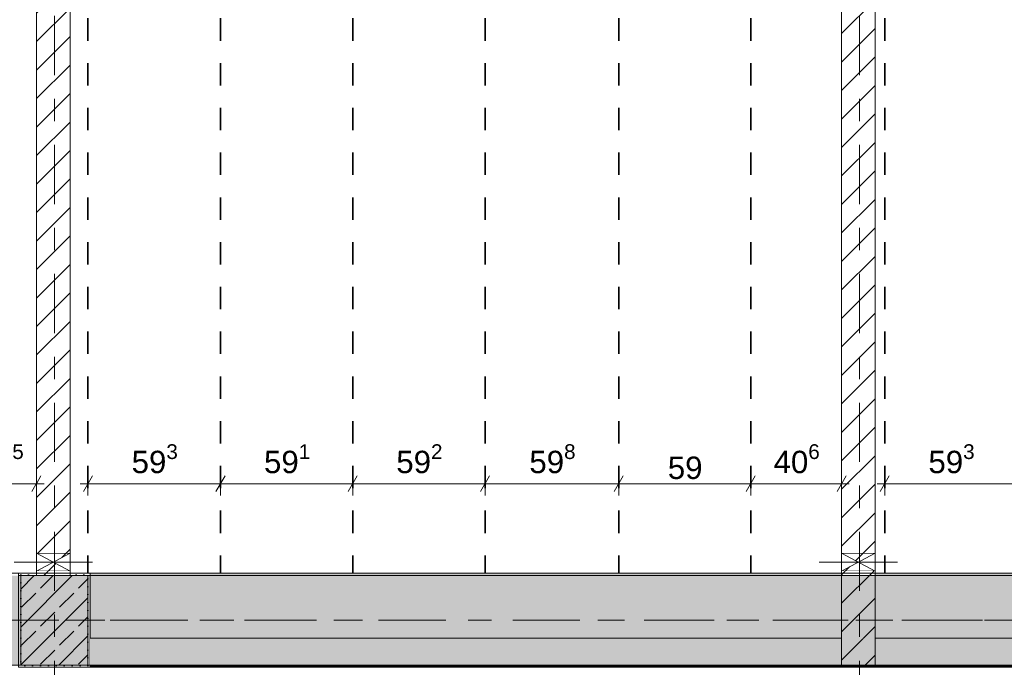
# Model space of a CAD drawing. Header units: metres. Extents: x -3.6 to 84.5, y -11 to 16.8.
# Tile 98 of 229: x 25.6 to 30, y 8.1 to 11. Entities that reach past the tile are written whole.
import ezdxf

# ---------------------------------------------------------------- set-up
doc = ezdxf.new("R2010")
doc.units = ezdxf.units.M
doc.header["$MEASUREMENT"] = 0
for name, pattern in [('Achse', [0.2, 0.1, -0.05, 0, -0.05]), ('Strichlinie doppelt', [0.546806, 0.264583, -0.105833, 0.070556, -0.105833]), ('Wipeout_Contour', [1, 0, -1])]:
    doc.linetypes.add(name, pattern=pattern)
for name, color, linetype in [('155 - Bemaßung_ Beschriftung.Ausbau - Deckenelemente', 7, 'Continuous'), ('451 - Universal.Achsen Raster', 7, 'Continuous'), ('605 - Struktur.Wand Innen', 7, 'Continuous'), ('607 - Struktur.Stütze', 7, 'Continuous'), ('608 - Struktur.Träger', 7, 'Continuous'), ('Abbruch_605 - Struktur.Wand Innen', 7, 'Continuous'), ('Neubau_605 - Struktur.Wand Innen', 7, 'Continuous')]:
    doc.layers.add(name, color=color, linetype=linetype)
doc.styles.add('ERSTELLTER_STIL_2', font='txt')
doc.linetypes.add('Abbruch 1', pattern='A,0,[1,2022.0244.A_L5A-PL04.10_iA_Deckenelemente 3.OG1.Shx,S=0.001984,R=0,X=0,Y=0],-0.25,0', length=0.25)
doc.dimstyles.new('ERSTELLTER_STIL__1', dxfattribs={"dimtxt": 0.1, "dimasz": 0.0532, "dimexe": 0.18, "dimexo": 0.0625, "dimgap": 0, "dimtad": 1, "dimtih": 1, "dimtoh": 1, "dimzin": 0, "dimdsep": 46, "dimtxsty": 'ERSTELLTER_STIL_2', "dimblk": 'ARROWHEAD_2', "dimblk1": 'ARROWHEAD_2', "dimblk2": 'ARROWHEAD_2', "dimcen": 0.09, "dimse1": 1, "dimse2": 1, "dimclrd": 7, "dimclre": 7, "dimclrt": 7, "dimazin": 0, "dimtfac": 1, "dimtdec": 4, "dimtmove": 0, "dimatfit": 3, "dimfxl": 1, "dimtolj": 1, "dimtzin": 0, "dimarcsym": 0})
pattern_1 = [(45, (0, 0), (-0.08485281, 0.08485281), []), (45, (-0.04243, 0.04243), (-0.08485281, 0.08485281), [0.09, -0.03])]
pattern_2 = [(45, (0, 0), (-0.01767767, 0.01767767), [0, -0.025])]
pattern_3 = [(45, (0, 0), (-0.0636396, 0.0636396), [])]

# ---------------------------------------------------------------- blocks, each defined once
blk = doc.blocks.new('*D166')
at = {"layer": '155 - Bemaßung_ Beschriftung.Ausbau - Deckenelemente', "color": 7, "linetype": 'Continuous', "lineweight": 5}
for p, q in [((29.4632, 8.945), (29.4228, 8.875)), ((29.443, 8.8575), (29.443, 8.9625)), ((30.0562, 8.945), (30.0158, 8.875)), ((30.036, 8.8575), (30.036, 8.9625)), ((29.4087, 8.91), (29.443, 8.91)), ((29.443, 8.91), (30.036, 8.91))]:
    blk.add_line(p, q, dxfattribs=at)
at = {"layer": '155 - Bemaßung_ Beschriftung.Ausbau - Deckenelemente', "color": 7, "lineweight": 5, "insert": (29.6385, 8.9283), "char_height": 0.1, "attachment_point": 7, "style": 'ERSTELLTER_STIL_2'}
blk.add_mtext('\\A1;{\\pql;\\fArial|b0|i0|c0|p38;59\\fArial|b0|i0|c0|p38;\\A1{\\H.66x;\\S3^  ;}}', dxfattribs=at)
blk = doc.blocks.new('ARROWHEAD_2')
at = {"color": 0, "linetype": 'Continuous', "lineweight": 0}
for p, q in [((0, 0), (-1, 0)), ((-0.378, -0.655), (0.378, 0.655))]:
    blk.add_line(p, q, dxfattribs=at)
blk = doc.blocks.new('*D172')
at = {"layer": '155 - Bemaßung_ Beschriftung.Ausbau - Deckenelemente', "color": 7, "linetype": 'Continuous', "lineweight": 5}
for p, q in [((25.9002, 8.945), (25.8598, 8.875)), ((25.88, 8.8575), (25.88, 8.9625)), ((26.4932, 8.945), (26.4528, 8.875)), ((26.473, 8.8575), (26.473, 8.9625)), ((25.8457, 8.91), (25.88, 8.91)), ((25.88, 8.91), (26.473, 8.91))]:
    blk.add_line(p, q, dxfattribs=at)
at = {"layer": '155 - Bemaßung_ Beschriftung.Ausbau - Deckenelemente', "color": 7, "lineweight": 5, "insert": (26.0755, 8.9283), "char_height": 0.1, "attachment_point": 7, "style": 'ERSTELLTER_STIL_2'}
blk.add_mtext('\\A1;{\\pql;\\fArial|b0|i0|c0|p38;59\\fArial|b0|i0|c0|p38;\\A1{\\H.66x;\\S3^  ;}}', dxfattribs=at)
blk = doc.blocks.new('*D173')
at = {"layer": '155 - Bemaßung_ Beschriftung.Ausbau - Deckenelemente', "color": 7, "linetype": 'Continuous', "lineweight": 5}
for p, q in [((26.4932, 8.945), (26.4528, 8.875)), ((26.473, 8.8575), (26.473, 8.9625)), ((27.0842, 8.945), (27.0438, 8.875)), ((27.064, 8.8575), (27.064, 8.9625)), ((26.473, 8.91), (27.064, 8.91))]:
    blk.add_line(p, q, dxfattribs=at)
at = {"layer": '155 - Bemaßung_ Beschriftung.Ausbau - Deckenelemente', "color": 7, "lineweight": 5, "insert": (26.6675, 8.9283), "char_height": 0.1, "attachment_point": 7, "style": 'ERSTELLTER_STIL_2'}
blk.add_mtext('\\A1;{\\pql;\\fArial|b0|i0|c0|p38;59\\fArial|b0|i0|c0|p38;\\A1{\\H.66x;\\S1^  ;}}', dxfattribs=at)
blk = doc.blocks.new('*D174')
at = {"layer": '155 - Bemaßung_ Beschriftung.Ausbau - Deckenelemente', "color": 7, "linetype": 'Continuous', "lineweight": 5}
for p, q in [((27.0842, 8.945), (27.0438, 8.875)), ((27.064, 8.8575), (27.064, 8.9625)), ((27.6762, 8.945), (27.6358, 8.875)), ((27.656, 8.8575), (27.656, 8.9625)), ((27.064, 8.91), (27.656, 8.91))]:
    blk.add_line(p, q, dxfattribs=at)
at = {"layer": '155 - Bemaßung_ Beschriftung.Ausbau - Deckenelemente', "color": 7, "lineweight": 5, "insert": (27.259, 8.9283), "char_height": 0.1, "attachment_point": 7, "style": 'ERSTELLTER_STIL_2'}
blk.add_mtext('\\A1;{\\pql;\\fArial|b0|i0|c0|p38;59\\fArial|b0|i0|c0|p38;\\A1{\\H.66x;\\S2^  ;}}', dxfattribs=at)
blk = doc.blocks.new('*D175')
at = {"layer": '155 - Bemaßung_ Beschriftung.Ausbau - Deckenelemente', "color": 7, "linetype": 'Continuous', "lineweight": 5}
for p, q in [((27.6762, 8.945), (27.6358, 8.875)), ((27.656, 8.8575), (27.656, 8.9625)), ((28.2742, 8.945), (28.2338, 8.875)), ((28.254, 8.8575), (28.254, 8.9625)), ((27.656, 8.91), (28.254, 8.91))]:
    blk.add_line(p, q, dxfattribs=at)
at = {"layer": '155 - Bemaßung_ Beschriftung.Ausbau - Deckenelemente', "color": 7, "lineweight": 5, "insert": (27.854, 8.9283), "char_height": 0.1, "attachment_point": 7, "style": 'ERSTELLTER_STIL_2'}
blk.add_mtext('\\A1;{\\pql;\\fArial|b0|i0|c0|p38;59\\fArial|b0|i0|c0|p38;\\A1{\\H.66x;\\S8^  ;}}', dxfattribs=at)
blk = doc.blocks.new('*D176')
at = {"layer": '155 - Bemaßung_ Beschriftung.Ausbau - Deckenelemente', "color": 7, "linetype": 'Continuous', "lineweight": 5}
for p, q in [((28.2742, 8.945), (28.2338, 8.875)), ((28.254, 8.8575), (28.254, 8.9625)), ((28.8642, 8.945), (28.8238, 8.875)), ((28.844, 8.8575), (28.844, 8.9625)), ((28.254, 8.91), (28.844, 8.91))]:
    blk.add_line(p, q, dxfattribs=at)
at = {"layer": '155 - Bemaßung_ Beschriftung.Ausbau - Deckenelemente', "color": 7, "lineweight": 5, "insert": (28.4731, 8.93), "char_height": 0.1, "attachment_point": 7, "style": 'ERSTELLTER_STIL_2'}
blk.add_mtext('\\A1;{\\pql;\\fArial|b0|i0|c0|p38;59}', dxfattribs=at)
blk = doc.blocks.new('*D177')
at = {"layer": '155 - Bemaßung_ Beschriftung.Ausbau - Deckenelemente', "color": 7, "linetype": 'Continuous', "lineweight": 5}
for p, q in [((28.8642, 8.945), (28.8238, 8.875)), ((28.844, 8.8575), (28.844, 8.9625)), ((29.2298, 8.875), (29.2702, 8.945)), ((29.25, 8.8575), (29.25, 8.9625)), ((28.844, 8.91), (29.25, 8.91)), ((29.25, 8.91), (29.2842, 8.91))]:
    blk.add_line(p, q, dxfattribs=at)
at = {"layer": '155 - Bemaßung_ Beschriftung.Ausbau - Deckenelemente', "color": 7, "lineweight": 5, "insert": (28.946, 8.9283), "char_height": 0.1, "attachment_point": 7, "style": 'ERSTELLTER_STIL_2'}
blk.add_mtext('\\A1;{\\pql;\\fArial|b0|i0|c0|p38;40\\fArial|b0|i0|c0|p38;\\A1{\\H.66x;\\S6^  ;}}', dxfattribs=at)
blk = doc.blocks.new('*D183')
at = {"layer": '155 - Bemaßung_ Beschriftung.Ausbau - Deckenelemente', "color": 7, "linetype": 'Continuous', "lineweight": 5}
for p, q in [((25.3452, 8.945), (25.3048, 8.875)), ((25.325, 8.8575), (25.325, 8.9625)), ((25.6298, 8.875), (25.6702, 8.945)), ((25.65, 8.8575), (25.65, 8.9625)), ((25.325, 8.91), (25.65, 8.91)), ((25.65, 8.91), (25.6842, 8.91))]:
    blk.add_line(p, q, dxfattribs=at)
at = {"layer": '155 - Bemaßung_ Beschriftung.Ausbau - Deckenelemente', "color": 7, "lineweight": 5, "insert": (25.3865, 8.9283), "char_height": 0.1, "attachment_point": 7, "style": 'ERSTELLTER_STIL_2'}
blk.add_mtext('\\A1;{\\pql;\\fArial|b0|i0|c0|p38;32\\fArial|b0|i0|c0|p38;\\A1{\\H.66x;\\S5^  ;}}', dxfattribs=at)

msp = doc.modelspace()

# ---------------------------------------------------------------- hatches: boundary and pattern name
at = {"layer": '607 - Struktur.Stütze', "linetype": 'Continuous', "lineweight": 0, "true_color": 0x000000}
h = msp.add_hatch(dxfattribs=at)
h.set_pattern_fill('Gips_0001', color=18, style=0, pattern_type=2)
h.set_pattern_definition(pattern_2)
h.paths.add_polyline_path([(25.57, 8.51), (25.57, 8.09), (25.89, 8.09), (25.89, 8.51), (25.8, 8.51), (25.8, 8.5), (25.88, 8.5), (25.88, 8.1), (25.58, 8.1), (25.58, 8.5), (25.65, 8.5), (25.65, 8.51)])
h = msp.add_hatch(dxfattribs=at)
h.set_pattern_fill('Beton__Stahlbeton_0001', color=18, style=0, pattern_type=2)
h.set_pattern_definition(pattern_1)
h.paths.add_polyline_path([(25.58, 8.1), (25.88, 8.1), (25.88, 8.5), (25.58, 8.5)])
at = {"layer": 'Abbruch_605 - Struktur.Wand Innen', "linetype": 'Continuous', "lineweight": 0, "true_color": 0x000000}
h = msp.add_hatch(dxfattribs=at)
h.set_pattern_fill('MW_Ziegel_0001', color=18, style=0, pattern_type=2)
h.set_pattern_definition(pattern_3)
h.paths.add_polyline_path([(25.65, 8.6), (25.725, 8.56), (25.8, 8.6)])
h = msp.add_hatch(dxfattribs=at)
h.set_pattern_fill('MW_Ziegel_0001', color=18, style=0, pattern_type=2)
h.set_pattern_definition(pattern_3)
h.paths.add_polyline_path([(29.25, 8.6), (29.325, 8.56), (29.4, 8.6)])
h = msp.add_hatch(dxfattribs=at)
h.set_pattern_fill('MW_Ziegel_0001', color=18, style=0, pattern_type=2)
h.set_pattern_definition(pattern_3)
h.paths.add_polyline_path([(25.65, 8.52), (25.8, 8.52), (25.725, 8.56)])
h = msp.add_hatch(dxfattribs=at)
h.set_pattern_fill('MW_Ziegel_0001', color=18, style=0, pattern_type=2)
h.set_pattern_definition(pattern_3)
h.paths.add_polyline_path([(29.25, 8.52), (29.4, 8.52), (29.325, 8.56)])

# ---------------------------------------------------------------- linework, layer by layer
at = {"layer": '155 - Bemaßung_ Beschriftung.Ausbau - Deckenelemente', "color": 7, "linetype": 'Achse', "lineweight": 35}
for p, q in [((25.88, 12.99), (25.88, 8.51)), ((26.473, 12.99), (26.473, 8.51)), ((27.064, 12.99), (27.064, 8.51)), ((27.656, 12.99), (27.656, 8.51)), ((28.254, 12.99), (28.254, 8.51)), ((28.844, 12.99), (28.844, 8.51)), ((29.443, 12.99), (29.443, 8.51))]:
    msp.add_line(p, q, dxfattribs=at)
at = {"layer": '607 - Struktur.Stütze', "color": 7, "linetype": 'Continuous', "lineweight": 5, "flags": 128}
msp.add_lwpolyline([(25.65, 8.51), (25.57, 8.51), (25.57, 8.09), (25.89, 8.09), (25.89, 8.51), (25.8, 8.51)], dxfattribs=at)
at = {"layer": '607 - Struktur.Stütze', "color": 7, "linetype": 'Continuous', "lineweight": 13, "flags": 128}
msp.add_lwpolyline([(25.58, 8.1), (25.88, 8.1), (25.88, 8.5), (25.58, 8.5)], close=True, dxfattribs=at)
at = {"layer": '608 - Struktur.Träger', "color": 7, "linetype": 'Continuous', "lineweight": 5}
msp.add_line((25.89, 8.51), (25.89, 8.5), dxfattribs=at)
at = {"layer": 'Abbruch_605 - Struktur.Wand Innen', "color": 7, "linetype": 'Abbruch 1', "lineweight": 18}
for p, q in [((25.8, 8.6), (25.65, 8.6)), ((29.4, 8.6), (29.25, 8.6)), ((25.65, 8.52), (25.8, 8.52)), ((29.25, 8.52), (29.4, 8.52))]:
    msp.add_line(p, q, dxfattribs=at)
at = {"layer": 'Abbruch_605 - Struktur.Wand Innen', "color": 160, "linetype": 'Abbruch 1', "lineweight": 5, "true_color": 0x3232ff}
for p, q in [((25.55, 8.56), (25.9, 8.56)), ((25.55, 8.56), (25.9, 8.56)), ((29.15, 8.56), (29.5, 8.56)), ((29.15, 8.56), (29.5, 8.56))]:
    msp.add_line(p, q, dxfattribs=at)
at = {"layer": 'Abbruch_605 - Struktur.Wand Innen', "color": 7, "linetype": 'Abbruch 1', "lineweight": 18, "flags": 128}
for points in [[(25.65, 8.6), (25.65, 8.52)], [(25.8, 8.52), (25.8, 8.6)], [(29.25, 8.6), (29.25, 8.52)], [(29.4, 8.52), (29.4, 8.6)]]:
    msp.add_lwpolyline(points, dxfattribs=at)
at = {"layer": 'Neubau_605 - Struktur.Wand Innen', "color": 1, "linetype": 'Continuous', "lineweight": 9}
for p, q in [((25.65, 8.52), (25.8, 8.6)), ((25.65, 8.6), (25.8, 8.52)), ((29.25, 8.52), (29.4, 8.6)), ((29.25, 8.6), (29.4, 8.52))]:
    msp.add_line(p, q, dxfattribs=at)

# ---------------------------------------------------------------- dimensions: what is measured, and where the dimension line sits
at = {"layer": '155 - Bemaßung_ Beschriftung.Ausbau - Deckenelemente', "color": 7, "linetype": 'Continuous', "lineweight": 5}
for base, p1, p2, picture, middle in [((26.473, 8.91), (25.88, 8.51), (26.473, 8.51), '*D172', (26.2868, 8.98)), ((27.064, 8.91), (26.473, 8.51), (27.064, 8.51), '*D173', (26.8788, 8.98)), ((27.656, 8.91), (27.064, 8.51), (27.656, 8.51), '*D174', (27.4703, 8.98)), ((28.254, 8.91), (27.656, 8.51), (28.254, 8.51), '*D175', (28.0653, 8.98)), ((28.844, 8.91), (28.254, 8.51), (28.844, 8.51), '*D176', (28.5493, 8.98))]:
    dim = msp.add_linear_dim(base=base, p1=p1, p2=p2, dimstyle='ERSTELLTER_STIL__1', dxfattribs=at)
    dim.commit()
    dim.dimension.update_dxf_attribs({"geometry": picture, "text_midpoint": middle, "dimtype": 160})

# ---------------------------------------------------------------- wipeouts: each hides what was drawn before it
at = {"color": 254, "linetype": 'Wipeout_Contour', "lineweight": 0, "ltscale": 128.550595}
msp.add_wipeout([(29.4, 8.22), (29.4, 8.095), (32.77, 8.095), (32.77, 8.22)], dxfattribs=at).dxf.layer = '605 - Struktur.Wand Innen'

# ---------------------------------------------------------------- next in the draw order: linework, layer by layer
at = {"layer": '605 - Struktur.Wand Innen', "color": 7, "linetype": 'Continuous', "lineweight": 18}
msp.add_line((29.4, 8.095), (29.4, 8.22), dxfattribs=at)
at = {"layer": '605 - Struktur.Wand Innen', "color": 7, "linetype": 'Continuous', "lineweight": 13, "flags": 128}
msp.add_lwpolyline([(32.77, 8.22), (29.4, 8.22)], dxfattribs=at)

# ---------------------------------------------------------------- next in the draw order: wipeouts: each hides what was drawn before it
at = {"color": 254, "linetype": 'Wipeout_Contour', "lineweight": 0, "ltscale": 111.855358}
msp.add_wipeout([(25.8, 13), (25.65, 13), (25.65, 8.6), (25.8, 8.6)], dxfattribs=at).dxf.layer = '605 - Struktur.Wand Innen'
at = {"color": 254, "linetype": 'Wipeout_Contour', "lineweight": 0, "ltscale": 125.24376}
msp.add_wipeout([(29.4, 13), (29.25, 13), (29.25, 8.6), (29.4, 8.6)], dxfattribs=at).dxf.layer = '605 - Struktur.Wand Innen'
at = {"color": 254, "linetype": 'Wipeout_Contour', "lineweight": 0, "ltscale": 108.400699}
msp.add_wipeout([(25.8, 8.52), (25.65, 8.52), (25.65, 8.5), (25.8, 8.5)], dxfattribs=at).dxf.layer = '605 - Struktur.Wand Innen'
at = {"color": 254, "linetype": 'Wipeout_Contour', "lineweight": 0, "ltscale": 115.006467}
msp.add_wipeout([(25.89, 8.095), (29.25, 8.095), (29.25, 8.22), (25.89, 8.22)], dxfattribs=at).dxf.layer = '605 - Struktur.Wand Innen'

# ---------------------------------------------------------------- next in the draw order: hatches: boundary and pattern name
at = {"layer": '605 - Struktur.Wand Innen', "linetype": 'Continuous', "lineweight": 0, "true_color": 0x000000}
h = msp.add_hatch(dxfattribs=at)
h.set_pattern_fill('MW_Ziegel_0001', color=18, style=0, pattern_type=2)
h.set_pattern_definition(pattern_3)
h.paths.add_polyline_path([(25.8, 13), (25.65, 13), (25.65, 8.6), (25.8, 8.6)])
h = msp.add_hatch(dxfattribs=at)
h.set_pattern_fill('MW_Ziegel_0001', color=18, style=0, pattern_type=2)
h.set_pattern_definition(pattern_3)
h.paths.add_polyline_path([(29.4, 13), (29.25, 13), (29.25, 8.6), (29.4, 8.6)])
h = msp.add_hatch(dxfattribs=at)
h.set_pattern_fill('MW_Ziegel_0001', color=18, style=0, pattern_type=2)
h.set_pattern_definition(pattern_3)
h.paths.add_polyline_path([(25.8, 8.52), (25.65, 8.52), (25.65, 8.5), (25.8, 8.5)])

# ---------------------------------------------------------------- next in the draw order: linework, layer by layer
at = {"layer": '451 - Universal.Achsen Raster', "color": 160, "linetype": 'Strichlinie doppelt', "lineweight": 9, "true_color": 0x3232ff}
msp.add_line((25.73, -10.585), (25.73, 16.355), dxfattribs=at)
at = {"layer": '605 - Struktur.Wand Innen', "color": 7, "linetype": 'Continuous', "lineweight": 18}
msp.add_line((29.25, 8.22), (29.25, 8.095), dxfattribs=at)
at = {"layer": '605 - Struktur.Wand Innen', "color": 7, "linetype": 'Continuous', "lineweight": 18, "flags": 128}
for points in [[(25.65, 13), (25.65, 8.6)], [(25.8, 8.6), (25.8, 13)], [(29.25, 13), (29.25, 8.6)], [(29.4, 8.6), (29.4, 13)], [(25.65, 8.52), (25.65, 8.5)], [(25.8, 8.5), (25.8, 8.52)]]:
    msp.add_lwpolyline(points, dxfattribs=at)
at = {"layer": '605 - Struktur.Wand Innen', "color": 7, "linetype": 'Continuous', "lineweight": 13, "flags": 128}
for points in [[(29.25, 8.22), (25.89, 8.22)], [(25.89, 8.095), (32.77, 8.095)]]:
    msp.add_lwpolyline(points, dxfattribs=at)
at = {"layer": '608 - Struktur.Träger', "color": 7, "linetype": 'Continuous', "lineweight": 13}
msp.add_line((25.89, 8.5), (25.57, 8.5), dxfattribs=at)
at = {"layer": '608 - Struktur.Träger', "color": 7, "linetype": 'Continuous', "lineweight": 5}
msp.add_line((25.89, 8.1), (25.89, 8.09), dxfattribs=at)

# ---------------------------------------------------------------- next in the draw order: dimensions: what is measured, and where the dimension line sits
at = {"layer": '155 - Bemaßung_ Beschriftung.Ausbau - Deckenelemente', "color": 7, "linetype": 'Continuous', "lineweight": 5}
dim = msp.add_linear_dim(base=(25.649975, 8.9099822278), p1=(25.324975, 8.5099826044), p2=(25.649975, 10.7499822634), dimstyle='ERSTELLTER_STIL__1', dxfattribs=at)
dim.commit()
dim.dimension.update_dxf_attribs({"geometry": '*D183', "text_midpoint": (25.5978412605, 8.9799822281), "dimtype": 160})

# ---------------------------------------------------------------- next in the draw order: wipeouts: each hides what was drawn before it
at = {"color": 254, "linetype": 'Wipeout_Contour', "lineweight": 0, "ltscale": 121.768143}
msp.add_wipeout([(29.25, 8.22), (29.25, 8.095), (29.4, 8.095), (29.4, 8.22)], dxfattribs=at).dxf.layer = '605 - Struktur.Wand Innen'

# ---------------------------------------------------------------- next in the draw order: hatches: boundary and pattern name
at = {"layer": '605 - Struktur.Wand Innen', "linetype": 'Continuous', "lineweight": 0, "true_color": 0x000000}
h = msp.add_hatch(dxfattribs=at)
h.set_pattern_fill('MW_Ziegel_0001', color=18, style=0, pattern_type=2)
h.set_pattern_definition(pattern_3)
h.paths.add_polyline_path([(29.25, 8.22), (29.25, 8.095), (29.4, 8.095), (29.4, 8.22)])
at = {"layer": '608 - Struktur.Träger', "linetype": 'Continuous', "lineweight": 0, "true_color": 0x000000}
h = msp.add_hatch(dxfattribs=at)
h.set_pattern_fill('Gips_0001', color=18, style=0, pattern_type=2)
h.set_pattern_definition(pattern_2)
h.paths.add_polyline_path([(25.89, 8.1), (25.89, 8.09), (32.77, 8.09), (32.77, 8.1), (29.4, 8.1), (29.4, 8.095), (29.25, 8.095), (29.25, 8.1)])

# ---------------------------------------------------------------- next in the draw order: linework, layer by layer
at = {"layer": '605 - Struktur.Wand Innen', "color": 7, "linetype": 'Continuous', "lineweight": 13}
msp.add_line((29.25, 8.095), (29.4, 8.095), dxfattribs=at)
at = {"layer": '608 - Struktur.Träger', "color": 7, "linetype": 'Continuous', "lineweight": 5}
for p, q in [((32.77, 8.09), (25.89, 8.09)), ((29.25, 8.1), (29.25, 8.095)), ((29.4, 8.095), (29.25, 8.095)), ((29.4, 8.1), (29.4, 8.095))]:
    msp.add_line(p, q, dxfattribs=at)
at = {"layer": '608 - Struktur.Träger', "color": 7, "linetype": 'Continuous', "lineweight": 13, "flags": 128}
msp.add_lwpolyline([(47.49, 8.1), (47.17, 8.1), (40.29, 8.1), (39.97, 8.1), (33.09, 8.1), (32.77, 8.1), (29.4, 8.1), (29.25, 8.1), (25.89, 8.1), (25.57, 8.1), (22.2, 8.1), (22.05, 8.1), (18.69, 8.1), (18.37, 8.1), (15.09, 8.1), (14.77, 8.1), (11.49, 8.1), (11.17, 8.1), (7.89, 8.1), (7.57, 8.1), (0.69, 8.1), (0.38, 8.1)], dxfattribs=at)

# ---------------------------------------------------------------- next in the draw order: wipeouts: each hides what was drawn before it
at = {"color": 254, "linetype": 'Wipeout_Contour', "lineweight": 0, "ltscale": 121.998219}
msp.add_wipeout([(29.4, 8.52), (29.25, 8.52), (29.25, 8.22), (29.4, 8.22)], dxfattribs=at).dxf.layer = '605 - Struktur.Wand Innen'

# ---------------------------------------------------------------- next in the draw order: hatches: boundary and pattern name
at = {"layer": '605 - Struktur.Wand Innen', "linetype": 'Continuous', "lineweight": 0, "true_color": 0x000000}
h = msp.add_hatch(dxfattribs=at)
h.set_pattern_fill('MW_Ziegel_0001', color=18, style=0, pattern_type=2)
h.set_pattern_definition(pattern_3)
h.paths.add_polyline_path([(29.4, 8.52), (29.25, 8.52), (29.25, 8.22), (29.4, 8.22)])
at = {"layer": '608 - Struktur.Träger', "linetype": 'Continuous', "lineweight": 0, "true_color": 0x000000}
h = msp.add_hatch(dxfattribs=at)
h.set_pattern_fill('Beton__Stahlbeton_0001', color=18, style=0, pattern_type=2)
h.set_pattern_definition(pattern_1)
h.paths.add_polyline_path([(0.69, 8.5), (0.38, 8.5), (0.38, 8.1), (0.69, 8.1), (7.57, 8.1), (7.89, 8.1), (11.17, 8.1), (11.49, 8.1), (14.77, 8.1), (15.09, 8.1), (18.37, 8.1), (18.69, 8.1), (22.05, 8.1), (22.2, 8.1), (25.57, 8.1), (25.89, 8.1), (29.25, 8.1), (29.4, 8.1), (32.77, 8.1), (33.09, 8.1), (39.97, 8.1), (40.29, 8.1), (47.17, 8.1), (47.49, 8.1), (50.77, 8.1), (51.09, 8.1), (54.37, 8.1), (54.69, 8.1), (61.57, 8.1), (61.88, 8.1), (61.88, 8.5), (61.57, 8.5), (58.195, 8.5), (58.055, 8.5), (54.69, 8.5), (54.37, 8.5), (51.09, 8.5), (50.77, 8.5), (47.49, 8.5), (47.17, 8.5), (43.81, 8.5), (43.67, 8.5), (40.29, 8.5), (39.97, 8.5), (36.61, 8.5), (36.46, 8.5), (33.09, 8.5), (32.77, 8.5), (29.4, 8.5), (29.25, 8.5), (25.89, 8.5), (25.57, 8.5), (22.2, 8.5), (22.05, 8.5), (18.69, 8.5), (18.37, 8.5), (15.09, 8.5), (14.77, 8.5), (11.49, 8.5), (11.17, 8.5), (7.89, 8.5), (7.57, 8.5), (4.21, 8.5), (4.05, 8.5)])
h = msp.add_hatch(dxfattribs=at)
h.set_pattern_fill('Gips_0001', color=18, style=0, pattern_type=2)
h.set_pattern_definition(pattern_2)
h.paths.add_polyline_path([(25.89, 8.51), (25.89, 8.5), (29.25, 8.5), (29.25, 8.51)])
h = msp.add_hatch(dxfattribs=at)
h.set_pattern_fill('Gips_0001', color=18, style=0, pattern_type=2)
h.set_pattern_definition(pattern_2)
h.paths.add_polyline_path([(29.4, 8.51), (29.4, 8.5), (32.77, 8.5), (32.77, 8.51)])

# ---------------------------------------------------------------- next in the draw order: linework, layer by layer
at = {"layer": '451 - Universal.Achsen Raster', "color": 160, "linetype": 'Strichlinie doppelt', "lineweight": 9, "true_color": 0x3232ff}
for p, q in [((29.33, -10.585), (29.33, 16.355)), ((64.935, 8.3), (-3.175, 8.3))]:
    msp.add_line(p, q, dxfattribs=at)
at = {"layer": '605 - Struktur.Wand Innen', "color": 7, "linetype": 'Continuous', "lineweight": 18}
for p, q in [((29.25, 8.22), (29.25, 8.095)), ((29.4, 8.095), (29.4, 8.22))]:
    msp.add_line(p, q, dxfattribs=at)
at = {"layer": '605 - Struktur.Wand Innen', "color": 7, "linetype": 'Continuous', "lineweight": 18, "flags": 128}
for points in [[(29.25, 8.52), (29.25, 8.22)], [(29.4, 8.22), (29.4, 8.52)]]:
    msp.add_lwpolyline(points, dxfattribs=at)
at = {"layer": '608 - Struktur.Träger', "color": 7, "linetype": 'Continuous', "lineweight": 13}
for p, q in [((0.38, 8.51), (61.88, 8.51)), ((29.25, 8.5), (25.89, 8.5)), ((29.4, 8.5), (29.25, 8.5)), ((32.77, 8.5), (29.4, 8.5))]:
    msp.add_line(p, q, dxfattribs=at)
at = {"layer": '608 - Struktur.Träger', "color": 7, "linetype": 'Continuous', "lineweight": 5}
for p, q in [((29.25, 8.51), (25.89, 8.51)), ((29.25, 8.51), (29.25, 8.5)), ((29.4, 8.51), (29.4, 8.5)), ((32.77, 8.51), (29.4, 8.51))]:
    msp.add_line(p, q, dxfattribs=at)
at = {"layer": '608 - Struktur.Träger', "color": 7, "linetype": 'Achse', "lineweight": 9}
msp.add_line((0.38, 8.3), (61.88, 8.3), dxfattribs=at)

# ---------------------------------------------------------------- next in the draw order: dimensions: what is measured, and where the dimension line sits
at = {"layer": '155 - Bemaßung_ Beschriftung.Ausbau - Deckenelemente', "color": 7, "linetype": 'Continuous', "lineweight": 5}
for base, p1, p2, picture, middle in [((29.25, 8.91), (28.844, 8.51), (29.25, 10.61), '*D177', (29.1573, 8.98)), ((30.036, 8.91), (29.443, 8.51), (30.036, 8.51), '*D166', (29.8498, 8.98))]:
    dim = msp.add_linear_dim(base=base, p1=p1, p2=p2, dimstyle='ERSTELLTER_STIL__1', dxfattribs=at)
    dim.commit()
    dim.dimension.update_dxf_attribs({"geometry": picture, "text_midpoint": middle, "dimtype": 160})

doc.saveas('drawing.dxf')
